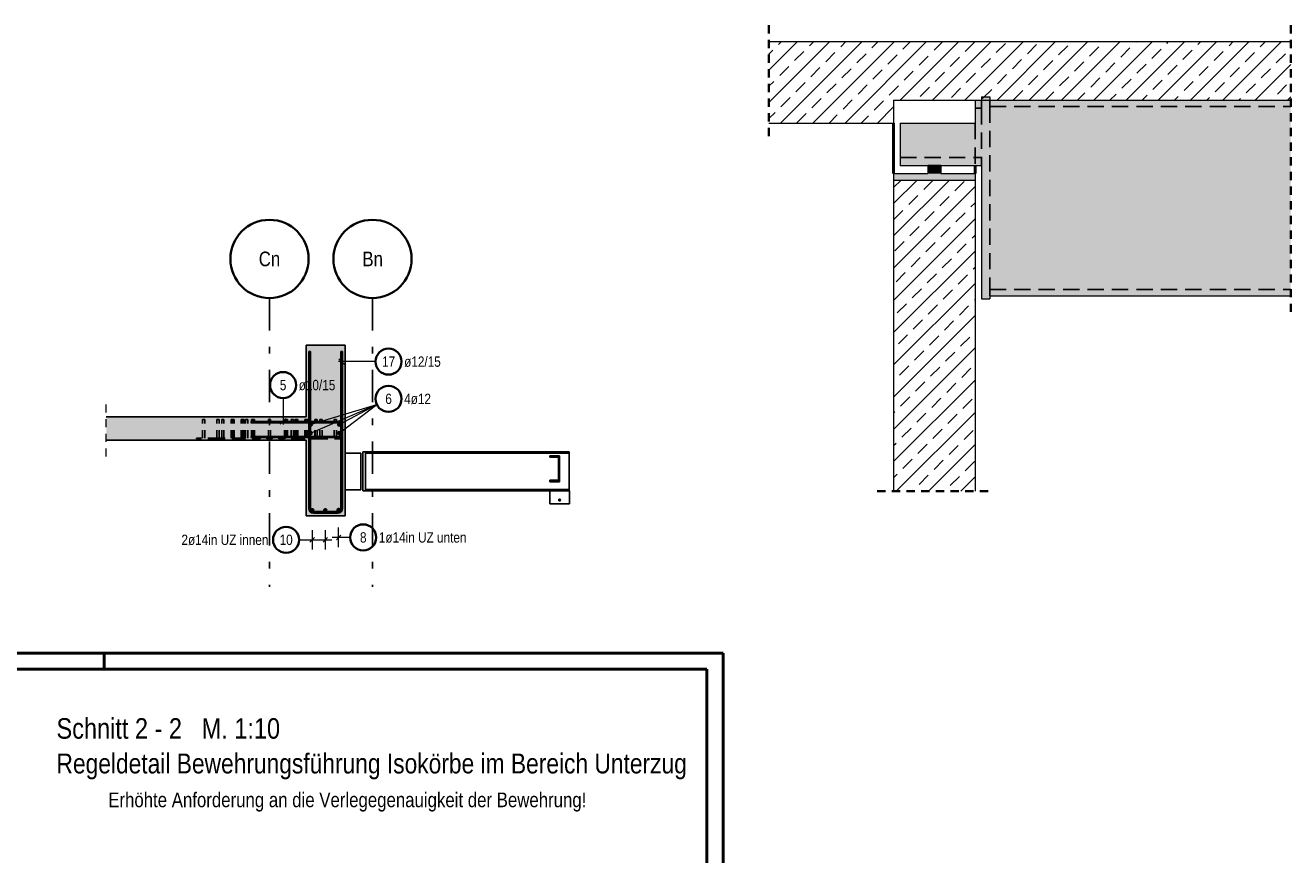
# Model space of a CAD drawing. Header units: millimetres. Extents: x -12 to 115, y -12 to 52.
# Tile 20 of 21: x 49 to 68, y 39 to 52. Entities that reach past the tile are written whole.
import ezdxf
from ezdxf.enums import TextEntityAlignment as Align

# ---------------------------------------------------------------- set-up
doc = ezdxf.new("R2010")
doc.units = ezdxf.units.MM
for name, pattern in [('DASHDOTX2', [2, 1, -0.5, 0, -0.5]), ('HIDDEN', [0.375, 0.25, -0.125]), ('HIDDENX2', [0.75, 0.5, -0.25])]:
    doc.linetypes.add(name, pattern=pattern)
for name, color, linetype, lineweight in [('Achsen', 7, 'Continuous', 20), ('Bewehrung untere Lage', 7, 'Continuous', 20), ('Geschnittene Kanten', 7, 'Continuous', 20), ('Schraffuren', 7, 'Continuous', 20)]:
    doc.layers.add(name, color=color, linetype=linetype, lineweight=lineweight)
doc.styles.add('Arial Narrow', font='ARIALN.TTF')
pattern_1 = [(45, (0, 0), (-0.2474874, 0.2474874), [0.2, -0.125]), (45, (-0.12374, 0.12374), (-0.2474874, 0.2474874), [])]

msp = doc.modelspace()

# ---------------------------------------------------------------- hatches: boundary and pattern name
at = {"layer": 'Schraffuren', "lineweight": 13}
h = msp.add_hatch(dxfattribs=at)
h.set_pattern_fill('bB', color=6, scale=0.01, angle=45, style=0, pattern_type=2)
h.set_pattern_definition(pattern_1)
h.paths.add_polyline_path([(62.064659, 50.534161), (68.157104, 50.534161), (68.157104, 51.434161), (60.152481, 51.434161), (60.152481, 50.184161), (62.064659, 50.184161)])
at = {"layer": 'Schraffuren', "lineweight": 13, "true_color": 0x4682b4}
for points in [[(62.164659, 49.534161), (63.414659, 49.534161), (63.414659, 50.534161), (63.314659, 50.534161), (63.314659, 50.184161), (62.164659, 50.184161)], [(63.414659, 47.484161), (63.539659, 47.484161), (63.539659, 50.584161), (63.414659, 50.584161)], [(63.539659, 47.534161), (68.157104, 47.534161), (68.157104, 50.534161), (63.539659, 50.534161)], [(62.589659, 49.409161), (62.789659, 49.409161), (62.789659, 49.534161), (62.589659, 49.534161)], [(62.064659, 49.309161), (63.314659, 49.309161), (63.314659, 49.409161), (62.064659, 49.409161)]]:
    msp.add_hatch(color=145, dxfattribs=at).paths.add_polyline_path(points)
at = {"layer": 'Schraffuren', "lineweight": 13}
h = msp.add_hatch(dxfattribs=at)
h.set_pattern_fill('bB', color=6, scale=0.01, angle=45, style=0, pattern_type=2)
h.set_pattern_definition(pattern_1)
h.paths.add_polyline_path([(62.064659, 44.533346), (63.314659, 44.533346), (63.314659, 49.309161), (62.064659, 49.309161)])
at = {"layer": 'Schraffuren', "lineweight": 35, "true_color": 0xd7ffd7}
for points in [[(53.649458, 45.675453), (53.049458, 45.675453), (53.049458, 46.775453), (53.649458, 46.775453)], [(53.649458, 45.315453), (49.985285, 45.315453), (49.985285, 45.675453), (53.649458, 45.675453)], [(53.649458, 44.155453), (53.049458, 44.155453), (53.049458, 45.315453), (53.649458, 45.315453)]]:
    msp.add_hatch(color=254, dxfattribs=at).paths.add_polyline_path(points)
at = {"layer": 'Schraffuren', "lineweight": 35, "true_color": 0x4682b4}
msp.add_hatch(color=145, dxfattribs=at).paths.add_polyline_path([(56.93976, 45.077453), (56.93976, 44.677453), (56.78976, 44.677453), (56.78976, 44.700453), (56.92276, 44.700453), (56.92276, 45.054453), (56.78976, 45.054453), (56.78976, 45.077453)])

# ---------------------------------------------------------------- linework, layer by layer
at = {"color": 2, "linetype": 'HIDDEN', "lineweight": 35, "ltscale": 0.5}
for p, q in [((60.152481, 51.684161), (60.152481, 49.934161)), ((68.157104, 51.684161), (68.157104, 47.284161)), ((61.814659, 44.533346), (63.564659, 44.533346))]:
    msp.add_line(p, q, dxfattribs=at)
at = {"color": 5, "linetype": 'HIDDEN', "lineweight": 18, "ltscale": 0.5}
msp.add_line((49.985285, 45.065453), (49.985285, 45.925453), dxfattribs=at)
at = {"color": 5, "linetype": 'Continuous', "lineweight": 18, "ltscale": 0.5}
msp.add_line((52.696891, 45.962682), (52.696891, 45.555453), dxfattribs=at)
at = {"color": 3, "linetype": 'HIDDEN', "lineweight": 25, "ltscale": 0.5}
for p, q in [((51.463876, 45.635453), (51.462658, 45.635453)), ((51.462658, 45.345453), (51.462658, 45.635453)), ((51.467345, 45.635453), (51.463876, 45.635453)), ((51.472535, 45.635453), (51.467345, 45.635453)), ((51.478658, 45.635453), (51.472535, 45.635453)), ((51.484781, 45.635453), (51.478658, 45.635453)), ((51.489972, 45.635453), (51.484781, 45.635453)), ((51.49344, 45.635453), (51.489972, 45.635453)), ((51.494658, 45.635453), (51.49344, 45.635453)), ((51.494658, 45.345453), (51.494658, 45.635453)), ((51.683876, 45.635453), (51.682658, 45.635453)), ((51.682658, 45.345453), (51.682658, 45.635453)), ((51.687345, 45.635453), (51.683876, 45.635453)), ((51.692535, 45.635453), (51.687345, 45.635453)), ((51.698658, 45.635453), (51.692535, 45.635453)), ((51.704781, 45.635453), (51.698658, 45.635453)), ((51.709972, 45.635453), (51.704781, 45.635453)), ((51.71344, 45.635453), (51.709972, 45.635453)), ((51.714658, 45.635453), (51.71344, 45.635453)), ((51.714658, 45.345453), (51.714658, 45.635453)), ((51.75687, 45.635453), (51.755652, 45.635453)), ((51.755652, 45.345453), (51.755652, 45.635453)), ((51.75848, 45.635453), (51.75687, 45.635453)), ((51.759698, 45.635453), (51.75848, 45.635453)), ((51.75848, 45.345453), (51.75848, 45.635453)), ((51.763167, 45.635453), (51.759698, 45.635453)), ((51.768357, 45.635453), (51.763167, 45.635453)), ((51.77448, 45.635453), (51.768357, 45.635453)), ((51.780603, 45.635453), (51.77448, 45.635453)), ((51.785794, 45.635453), (51.780603, 45.635453)), ((51.789262, 45.635453), (51.785794, 45.635453)), ((51.787652, 45.345453), (51.787652, 45.635453)), ((51.79048, 45.635453), (51.789262, 45.635453)), ((51.79048, 45.345453), (51.79048, 45.635453)), ((51.90112, 45.635453), (51.899902, 45.635453)), ((51.899902, 45.345453), (51.899902, 45.635453)), ((51.902658, 45.635453), (51.90112, 45.635453)), ((51.903876, 45.635453), (51.902658, 45.635453)), ((51.902658, 45.345453), (51.902658, 45.635453)), ((51.907345, 45.635453), (51.903876, 45.635453)), ((51.912535, 45.635453), (51.907345, 45.635453)), ((51.914044, 45.635453), (51.912535, 45.635453)), ((51.915262, 45.635453), (51.914044, 45.635453)), ((51.914044, 45.345453), (51.914044, 45.635453)), ((51.91873, 45.635453), (51.915262, 45.635453)), ((51.923921, 45.635453), (51.91873, 45.635453)), ((51.930044, 45.635453), (51.923921, 45.635453)), ((51.936167, 45.635453), (51.930044, 45.635453)), ((51.931902, 45.345453), (51.931902, 45.635453)), ((51.934658, 45.345453), (51.934658, 45.635453)), ((51.941358, 45.635453), (51.936167, 45.635453)), ((51.944826, 45.635453), (51.941358, 45.635453)), ((51.946044, 45.635453), (51.944826, 45.635453)), ((51.946044, 45.345453), (51.946044, 45.635453)), ((52.056683, 45.635453), (52.055465, 45.635453)), ((52.055465, 45.345453), (52.055465, 45.635453)), ((52.060152, 45.635453), (52.056683, 45.635453)), ((52.065342, 45.635453), (52.060152, 45.635453)), ((52.069607, 45.635453), (52.065342, 45.635453)), ((52.070825, 45.635453), (52.069607, 45.635453)), ((52.069607, 45.345453), (52.069607, 45.635453)), ((52.074294, 45.635453), (52.070825, 45.635453)), ((52.079484, 45.635453), (52.074294, 45.635453)), ((52.085607, 45.635453), (52.079484, 45.635453)), ((52.09173, 45.635453), (52.085607, 45.635453)), ((52.087465, 45.345453), (52.087465, 45.635453)), ((52.096921, 45.635453), (52.09173, 45.635453)), ((52.100389, 45.635453), (52.096921, 45.635453)), ((52.101607, 45.635453), (52.100389, 45.635453)), ((52.101607, 45.345453), (52.101607, 45.635453)), ((52.123876, 45.635453), (52.122658, 45.635453)), ((52.122658, 45.345453), (52.122658, 45.635453)), ((52.127345, 45.635453), (52.123876, 45.635453)), ((52.132535, 45.635453), (52.127345, 45.635453)), ((52.138658, 45.635453), (52.132535, 45.635453)), ((52.144781, 45.635453), (52.138658, 45.635453)), ((52.149972, 45.635453), (52.144781, 45.635453)), ((52.15344, 45.635453), (52.149972, 45.635453)), ((52.154658, 45.635453), (52.15344, 45.635453)), ((52.154658, 45.345453), (52.154658, 45.635453)), ((52.212247, 45.635453), (52.211029, 45.635453)), ((52.211029, 45.345453), (52.211029, 45.635453)), ((52.215715, 45.635453), (52.212247, 45.635453)), ((52.220906, 45.635453), (52.215715, 45.635453)), ((52.225171, 45.635453), (52.220906, 45.635453)), ((52.226389, 45.635453), (52.225171, 45.635453)), ((52.225171, 45.345453), (52.225171, 45.635453)), ((52.229857, 45.635453), (52.226389, 45.635453)), ((52.235048, 45.635453), (52.229857, 45.635453)), ((52.241171, 45.635453), (52.235048, 45.635453)), ((52.247294, 45.635453), (52.241171, 45.635453)), ((52.243029, 45.345453), (52.243029, 45.635453)), ((52.252485, 45.635453), (52.247294, 45.635453)), ((52.255953, 45.635453), (52.252485, 45.635453)), ((52.257171, 45.635453), (52.255953, 45.635453)), ((52.257171, 45.345453), (52.257171, 45.635453)), ((52.473876, 45.635453), (52.472658, 45.635453)), ((52.472658, 45.345453), (52.472658, 45.635453)), ((52.477345, 45.635453), (52.473876, 45.635453)), ((52.482535, 45.635453), (52.477345, 45.635453)), ((52.488658, 45.635453), (52.482535, 45.635453)), ((52.494781, 45.635453), (52.488658, 45.635453)), ((52.499972, 45.635453), (52.494781, 45.635453)), ((52.50344, 45.635453), (52.499972, 45.635453)), ((52.504658, 45.635453), (52.50344, 45.635453)), ((52.504658, 45.345453), (52.504658, 45.635453)), ((52.721364, 45.635453), (52.720146, 45.635453)), ((52.720146, 45.345453), (52.720146, 45.635453)), ((52.724832, 45.635453), (52.721364, 45.635453)), ((52.730023, 45.635453), (52.724832, 45.635453)), ((52.734288, 45.635453), (52.730023, 45.635453)), ((52.735506, 45.635453), (52.734288, 45.635453)), ((52.734288, 45.345453), (52.734288, 45.635453)), ((52.738974, 45.635453), (52.735506, 45.635453)), ((52.744165, 45.635453), (52.738974, 45.635453)), ((52.750288, 45.635453), (52.744165, 45.635453)), ((52.756411, 45.635453), (52.750288, 45.635453)), ((52.752146, 45.345453), (52.752146, 45.635453)), ((52.761601, 45.635453), (52.756411, 45.635453)), ((52.76507, 45.635453), (52.761601, 45.635453)), ((52.766288, 45.635453), (52.76507, 45.635453)), ((52.766288, 45.345453), (52.766288, 45.635453)), ((52.823876, 45.635453), (52.822658, 45.635453)), ((52.822658, 45.345453), (52.822658, 45.635453)), ((52.827345, 45.635453), (52.823876, 45.635453)), ((52.832535, 45.635453), (52.827345, 45.635453)), ((52.838658, 45.635453), (52.832535, 45.635453)), ((52.844781, 45.635453), (52.838658, 45.635453)), ((52.849972, 45.635453), (52.844781, 45.635453)), ((52.85344, 45.635453), (52.849972, 45.635453)), ((52.854658, 45.635453), (52.85344, 45.635453)), ((52.854658, 45.345453), (52.854658, 45.635453)), ((52.876927, 45.635453), (52.875709, 45.635453)), ((52.875709, 45.345453), (52.875709, 45.635453)), ((52.880395, 45.635453), (52.876927, 45.635453)), ((52.885586, 45.635453), (52.880395, 45.635453)), ((52.889851, 45.635453), (52.885586, 45.635453)), ((52.891069, 45.635453), (52.889851, 45.635453)), ((52.889851, 45.345453), (52.889851, 45.635453)), ((52.894538, 45.635453), (52.891069, 45.635453)), ((52.899728, 45.635453), (52.894538, 45.635453)), ((52.905851, 45.635453), (52.899728, 45.635453)), ((52.911974, 45.635453), (52.905851, 45.635453)), ((52.907709, 45.345453), (52.907709, 45.635453)), ((52.917165, 45.635453), (52.911974, 45.635453)), ((52.920633, 45.635453), (52.917165, 45.635453)), ((52.921851, 45.635453), (52.920633, 45.635453)), ((52.921851, 45.345453), (52.921851, 45.635453)), ((53.032491, 45.635453), (53.031273, 45.635453)), ((53.031273, 45.345453), (53.031273, 45.635453)), ((53.035959, 45.635453), (53.032491, 45.635453)), ((53.04115, 45.635453), (53.035959, 45.635453)), ((53.042658, 45.635453), (53.04115, 45.635453)), ((53.043876, 45.635453), (53.042658, 45.635453)), ((53.042658, 45.345453), (53.042658, 45.635453)), ((53.045415, 45.635453), (53.043876, 45.635453)), ((53.046633, 45.635453), (53.045415, 45.635453)), ((53.045415, 45.345453), (53.045415, 45.635453)), ((53.050101, 45.635453), (53.046633, 45.635453)), ((53.055292, 45.635453), (53.050101, 45.635453)), ((53.061415, 45.635453), (53.055292, 45.635453)), ((53.067538, 45.635453), (53.061415, 45.635453)), ((53.063273, 45.345453), (53.063273, 45.635453)), ((53.072728, 45.635453), (53.067538, 45.635453)), ((53.076197, 45.635453), (53.072728, 45.635453)), ((53.074658, 45.345453), (53.074658, 45.635453)), ((53.077415, 45.635453), (53.076197, 45.635453)), ((53.077415, 45.345453), (53.077415, 45.635453)), ((53.188054, 45.635453), (53.186836, 45.635453)), ((53.186836, 45.345453), (53.186836, 45.635453)), ((53.189665, 45.635453), (53.188054, 45.635453)), ((53.190882, 45.635453), (53.189665, 45.635453)), ((53.189665, 45.345453), (53.189665, 45.635453)), ((53.194351, 45.635453), (53.190882, 45.635453)), ((53.199542, 45.635453), (53.194351, 45.635453)), ((53.205665, 45.635453), (53.199542, 45.635453)), ((53.211787, 45.635453), (53.205665, 45.635453)), ((53.216978, 45.635453), (53.211787, 45.635453)), ((53.220447, 45.635453), (53.216978, 45.635453)), ((53.218836, 45.345453), (53.218836, 45.635453)), ((53.221665, 45.635453), (53.220447, 45.635453)), ((53.221665, 45.345453), (53.221665, 45.635453)), ((53.263876, 45.635453), (53.262658, 45.635453)), ((53.262658, 45.345453), (53.262658, 45.635453)), ((53.267345, 45.635453), (53.263876, 45.635453)), ((53.272535, 45.635453), (53.267345, 45.635453)), ((53.278658, 45.635453), (53.272535, 45.635453)), ((53.284781, 45.635453), (53.278658, 45.635453)), ((53.289972, 45.635453), (53.284781, 45.635453)), ((53.29344, 45.635453), (53.289972, 45.635453)), ((53.294658, 45.635453), (53.29344, 45.635453)), ((53.294658, 45.345453), (53.294658, 45.635453)), ((53.483876, 45.635453), (53.482658, 45.635453)), ((53.482658, 45.345453), (53.482658, 45.635453)), ((53.487345, 45.635453), (53.483876, 45.635453)), ((53.492535, 45.635453), (53.487345, 45.635453)), ((53.498658, 45.635453), (53.492535, 45.635453)), ((53.504781, 45.635453), (53.498658, 45.635453)), ((53.509972, 45.635453), (53.504781, 45.635453)), ((53.51344, 45.635453), (53.509972, 45.635453)), ((53.514658, 45.635453), (53.51344, 45.635453)), ((53.514658, 45.345453), (53.514658, 45.635453)), ((51.668414, 45.345453), (51.368658, 45.345453)), ((51.368658, 45.335453), (51.368658, 45.345453)), ((51.668414, 45.335453), (51.368658, 45.335453)), ((51.665586, 45.335453), (51.665586, 45.345453)), ((51.724983, 45.345453), (51.668414, 45.345453)), ((51.668414, 45.335453), (51.668414, 45.345453)), ((51.724983, 45.335453), (51.668414, 45.335453)), ((51.722154, 45.335453), (51.722154, 45.345453)), ((52.03611, 45.345453), (51.724983, 45.345453)), ((51.724983, 45.335453), (51.724983, 45.345453)), ((52.03611, 45.335453), (51.724983, 45.335453)), ((52.347237, 45.345453), (52.03611, 45.345453)), ((52.347237, 45.335453), (52.03611, 45.335453)), ((52.248658, 45.335453), (52.248658, 45.345453)), ((52.28784, 45.335453), (52.28784, 45.345453)), ((52.290668, 45.335453), (52.290668, 45.345453)), ((52.344408, 45.335453), (52.344408, 45.345453)), ((52.347237, 45.335453), (52.347237, 45.345453)), ((52.528658, 45.345453), (52.448658, 45.345453)), ((52.448658, 45.335453), (52.448658, 45.345453)), ((52.528658, 45.335453), (52.448658, 45.335453)), ((52.528658, 45.335453), (52.528658, 45.345453)), ((52.632908, 45.345453), (52.63008, 45.345453)), ((52.63008, 45.335453), (52.63008, 45.345453)), ((52.632908, 45.335453), (52.63008, 45.335453)), ((52.944035, 45.345453), (52.632908, 45.345453)), ((52.632908, 45.335453), (52.632908, 45.345453)), ((52.944035, 45.335453), (52.632908, 45.335453)), ((52.686648, 45.335453), (52.686648, 45.345453)), ((52.689477, 45.335453), (52.689477, 45.345453)), ((52.728658, 45.335453), (52.728658, 45.345453)), ((53.255162, 45.345453), (52.944035, 45.345453)), ((53.255162, 45.335453), (52.944035, 45.335453)), ((53.252334, 45.335453), (53.252334, 45.345453)), ((53.311731, 45.345453), (53.255162, 45.345453)), ((53.255162, 45.335453), (53.255162, 45.345453)), ((53.311731, 45.335453), (53.255162, 45.335453)), ((53.308902, 45.335453), (53.308902, 45.345453)), ((53.608658, 45.345453), (53.311731, 45.345453)), ((53.311731, 45.335453), (53.311731, 45.345453)), ((53.608658, 45.335453), (53.311731, 45.335453)), ((53.608658, 45.335453), (53.608658, 45.345453))]:
    msp.add_line(p, q, dxfattribs=at)
at = {"color": 3, "linetype": 'Continuous', "lineweight": 25, "ltscale": 0.5}
for p, q in [((52.652697, 45.561259), (52.741085, 45.649647)), ((52.209458, 45.605453), (53.549458, 45.605453)), ((52.209458, 45.585453), (52.209458, 45.605453)), ((52.209458, 45.585453), (53.549458, 45.585453)), ((53.589458, 45.545453), (53.589458, 45.415453)), ((53.609458, 45.545453), (53.609458, 45.415453)), ((53.549458, 45.375453), (52.209458, 45.375453)), ((52.209458, 45.375453), (52.209458, 45.355453)), ((53.549458, 45.355453), (52.209458, 45.355453))]:
    msp.add_line(p, q, dxfattribs=at)
at = {"color": 3, "linetype": 'Continuous', "lineweight": 25}
for p, q in [((53.889458, 45.115453), (53.649458, 45.115453)), ((53.889458, 44.555453), (53.889458, 45.115453)), ((53.959465, 45.137453), (53.919465, 45.137453)), ((53.919465, 44.537453), (53.919465, 45.137453)), ((57.089165, 45.137453), (53.959465, 45.137453)), ((53.959465, 44.537453), (53.959465, 45.137453)), ((57.089165, 45.116053), (53.959465, 45.116053)), ((57.089165, 45.116053), (57.089165, 45.137453)), ((57.089165, 44.558853), (57.089165, 45.116053)), ((53.889458, 44.555453), (53.649458, 44.555453)), ((53.959465, 44.537453), (53.919465, 44.537453)), ((57.089165, 44.558853), (53.959465, 44.558853)), ((57.089165, 44.537453), (53.959465, 44.537453)), ((56.78976, 44.337453), (56.78976, 44.537453)), ((57.089165, 44.537453), (57.089165, 44.558853)), ((57.08976, 44.537453), (57.089165, 44.537453)), ((57.08976, 44.337453), (57.08976, 44.537453)), ((57.08976, 44.337453), (56.78976, 44.337453))]:
    msp.add_line(p, q, dxfattribs=at)
at = {"color": 4, "linetype": 'Continuous', "lineweight": 50}
for p, q in [((59.45, 42.05), (0, 42.05)), ((59.45, 0), (59.45, 42.05)), ((59.2, 41.8), (1, 41.8)), ((59.2, 0.25), (59.2, 41.8))]:
    msp.add_line(p, q, dxfattribs=at)
at = {"color": 4, "linetype": 'Continuous', "lineweight": 50, "ltscale": 0.2}
msp.add_line((49.95, 42.05), (49.95, 41.8), dxfattribs=at)
at = {"color": 2, "linetype": 'Continuous', "lineweight": 35, "ltscale": 0.5}
msp.add_circle((52.696891, 46.162682), 0.2, dxfattribs=at)
at = {"color": 3, "linetype": 'Continuous', "lineweight": 25}
msp.add_circle((56.93976, 44.397453), 0.013, dxfattribs=at)
at = {"color": 3, "linetype": 'Continuous', "lineweight": 25, "ltscale": 0.5}
for centre, radius, start, end in [((53.549458, 45.545453), 0.06, 0, 90), ((53.549458, 45.545453), 0.04, 0, 90), ((53.549458, 45.415453), 0.04, 270, 0), ((53.549458, 45.415453), 0.06, 270, 0)]:
    msp.add_arc(centre, radius, start, end, dxfattribs=at)
at = {"layer": 'Achsen', "color": 4, "linetype": 'Continuous', "lineweight": 50}
for p, q in [((62.064659, 50.184161), (62.064659, 49.409161)), ((63.314659, 49.534161), (63.314659, 49.409161))]:
    msp.add_line(p, q, dxfattribs=at)
at = {"layer": 'Achsen', "color": 3, "linetype": 'DASHDOTX2', "lineweight": 25, "ltscale": 0.5}
for p, q in [((52.488658, 47.498383), (52.488658, 43.063812)), ((54.068658, 47.498383), (54.068658, 43.063812))]:
    msp.add_line(p, q, dxfattribs=at)
at = {"layer": 'Achsen', "color": 2, "linetype": 'Continuous', "lineweight": 35}
for centre in [(52.488658, 48.098383), (54.068658, 48.098383)]:
    msp.add_circle(centre, 0.6, dxfattribs=at)
at = {"layer": 'Bewehrung untere Lage', "color": 3, "linetype": 'HIDDENX2', "lineweight": 25, "ltscale": 0.5}
for p, q in [((63.414659, 50.534161), (63.414659, 50.414161)), ((63.539659, 50.534161), (63.539659, 50.439161)), ((63.314659, 50.414161), (63.414659, 50.414161)), ((63.414659, 50.414161), (63.414659, 49.654161)), ((63.539659, 50.439161), (63.539659, 47.629161)), ((63.539659, 50.439161), (68.157104, 50.439161)), ((63.314659, 50.184161), (63.314659, 49.534161)), ((62.164659, 49.654161), (63.414659, 49.654161)), ((62.589659, 49.534161), (62.789659, 49.534161)), ((63.414659, 49.654161), (63.414659, 49.534161)), ((63.539659, 47.629161), (63.539659, 47.534161)), ((63.539659, 47.629161), (68.157104, 47.629161))]:
    msp.add_line(p, q, dxfattribs=at)
at = {"layer": 'Bewehrung untere Lage', "color": 3, "linetype": 'Continuous', "lineweight": 25, "ltscale": 0.5}
for p, q in [((53.091464, 44.269453), (53.091458, 46.675453)), ((53.091458, 46.675453), (53.115458, 46.675453)), ((53.115464, 44.269453), (53.115458, 46.675453)), ((53.583458, 46.675453), (53.583458, 44.269453)), ((53.607458, 46.675453), (53.583458, 46.675453)), ((53.607458, 46.675453), (53.607458, 44.269453)), ((53.551264, 46.566589), (53.639652, 46.478201)), ((53.535458, 44.221453), (53.163464, 44.221453)), ((53.535458, 44.197453), (53.163464, 44.197453)), ((53.180809, 43.822862), (53.110098, 43.752151)), ((53.380809, 43.822862), (53.310098, 43.752151)), ((53.514403, 43.788899), (53.585114, 43.859609))]:
    msp.add_line(p, q, dxfattribs=at)
at = {"layer": 'Bewehrung untere Lage', "color": 5, "linetype": 'Continuous', "lineweight": 18, "ltscale": 0.5}
for p, q in [((54.11508, 46.522395), (53.545458, 46.522395)), ((53.118942, 45.555453), (54.135497, 45.863055)), ((53.119458, 45.425453), (54.135497, 45.863055)), ((53.558942, 45.425453), (54.135497, 45.863055)), ((53.558942, 45.555453), (54.135497, 45.863055)), ((53.145453, 43.937507), (53.145453, 43.637507)), ((53.345453, 43.937507), (53.345453, 43.637507)), ((53.549758, 43.674254), (53.549758, 43.974254)), ((52.943324, 43.787507), (53.045453, 43.787507)), ((53.045453, 43.787507), (53.445453, 43.787507)), ((53.649758, 43.824254), (53.449758, 43.824254)), ((53.726722, 43.824254), (53.649758, 43.824254))]:
    msp.add_line(p, q, dxfattribs=at)
at = {"layer": 'Bewehrung untere Lage', "color": 2, "linetype": 'Continuous', "lineweight": 35, "ltscale": 0.5}
for centre in [(54.31508, 46.522395), (54.31508, 45.95109), (52.743324, 43.787507), (53.926722, 43.824254)]:
    msp.add_circle(centre, 0.2, dxfattribs=at)
at = {"layer": 'Bewehrung untere Lage', "color": 4, "linetype": 'Continuous', "lineweight": 50, "ltscale": 0.5}
for centre, radius in [((53.118942, 45.555453), 0.012), ((53.118942, 45.555453), 0.012), ((53.119458, 45.425453), 0.012), ((53.119458, 45.425453), 0.012), ((53.118942, 45.555453), 0.0108), ((53.119458, 45.425453), 0.0108), ((53.118942, 45.555453), 0.0084), ((53.119458, 45.425453), 0.0084), ((53.118942, 45.555453), 0.006), ((53.119458, 45.425453), 0.006), ((53.118942, 45.555453), 0.0036), ((53.118942, 45.555453), 0.0012), ((53.558942, 45.555453), 0.012), ((53.558942, 45.555453), 0.012), ((53.558942, 45.425453), 0.012), ((53.558942, 45.425453), 0.012), ((53.558942, 45.555453), 0.0108), ((53.558942, 45.425453), 0.0108), ((53.558942, 45.555453), 0.0084), ((53.558942, 45.425453), 0.0084), ((53.558942, 45.555453), 0.006), ((53.558942, 45.425453), 0.006), ((53.558942, 45.555453), 0.0036), ((53.558942, 45.555453), 0.0012), ((53.119458, 45.425453), 0.0036), ((53.119458, 45.425453), 0.0012), ((53.558942, 45.425453), 0.0036), ((53.558942, 45.425453), 0.0012), ((53.145453, 44.239039), 0.014), ((53.145453, 44.239039), 0.014), ((53.145453, 44.239039), 0.0126), ((53.145453, 44.239039), 0.0098), ((53.145453, 44.239039), 0.007), ((53.145453, 44.239039), 0.0042), ((53.145453, 44.239039), 0.0014), ((53.345453, 44.239039), 0.014), ((53.345453, 44.239039), 0.014), ((53.345453, 44.239039), 0.0126), ((53.345453, 44.239039), 0.0098), ((53.345453, 44.239039), 0.007), ((53.345453, 44.239039), 0.0042), ((53.345453, 44.239039), 0.0014), ((53.549758, 44.244791), 0.014), ((53.549758, 44.244791), 0.014), ((53.549758, 44.244791), 0.0126), ((53.549758, 44.244791), 0.0098), ((53.549758, 44.244791), 0.007), ((53.549758, 44.244791), 0.0042), ((53.549758, 44.244791), 0.0014)]:
    msp.add_circle(centre, radius, dxfattribs=at)
at = {"layer": 'Bewehrung untere Lage', "color": 3, "linetype": 'Continuous', "lineweight": 25, "ltscale": 0.5}
for centre, radius, start, end in [((53.163464, 44.269453), 0.072, 180.0001468, 270), ((53.163464, 44.269453), 0.048, 180.0001468, 270), ((53.535458, 44.269453), 0.072, 270, 0), ((53.535458, 44.269453), 0.048, 270, 0)]:
    msp.add_arc(centre, radius, start, end, dxfattribs=at)
at = {"layer": 'Geschnittene Kanten', "color": 5, "linetype": 'Continuous', "lineweight": 18}
for p, q in [((60.152481, 51.434161), (68.157104, 51.434161)), ((62.064659, 50.534161), (63.314659, 50.534161)), ((62.064659, 50.534161), (62.064659, 50.184161)), ((63.314659, 50.534161), (63.414659, 50.534161)), ((63.314659, 50.534161), (63.314659, 50.184161)), ((63.414659, 50.584161), (63.539659, 50.584161)), ((63.414659, 50.584161), (63.414659, 50.534161)), ((63.414659, 50.534161), (63.539659, 50.534161)), ((63.539659, 50.584161), (63.539659, 50.534161)), ((63.539659, 50.534161), (68.157104, 50.534161)), ((60.152481, 50.184161), (62.064659, 50.184161)), ((62.164659, 50.184161), (63.314659, 50.184161)), ((62.164659, 50.184161), (62.164659, 49.534161)), ((62.164659, 49.534161), (62.589659, 49.534161)), ((62.589659, 49.534161), (62.589659, 49.409161)), ((62.789659, 49.534161), (63.414659, 49.534161)), ((62.789659, 49.534161), (62.789659, 49.409161)), ((63.414659, 49.534161), (63.414659, 47.484161)), ((62.064659, 49.409161), (62.589659, 49.409161)), ((62.064659, 49.409161), (62.064659, 49.309161)), ((62.789659, 49.409161), (63.314659, 49.409161)), ((63.314659, 49.409161), (63.314659, 49.309161)), ((62.064659, 49.309161), (63.314659, 49.309161)), ((62.064659, 49.309161), (62.064659, 44.533346)), ((63.314659, 49.309161), (63.314659, 44.533346)), ((63.414659, 47.484161), (63.539659, 47.484161)), ((63.539659, 47.534161), (68.157104, 47.534161)), ((63.539659, 47.534161), (63.539659, 47.484161))]:
    msp.add_line(p, q, dxfattribs=at)
at = {"layer": 'Geschnittene Kanten', "color": 3, "linetype": 'Continuous', "lineweight": 25}
for p, q in [((53.649458, 46.775453), (53.049458, 46.775453)), ((53.049458, 45.675453), (53.049458, 46.775453)), ((53.649458, 45.675453), (53.649458, 46.775453)), ((53.049458, 45.675453), (49.985285, 45.675453)), ((53.649458, 45.315453), (53.649458, 45.675453)), ((53.049458, 45.315453), (49.985285, 45.315453)), ((53.049458, 44.155453), (53.049458, 45.315453)), ((53.649458, 44.155453), (53.649458, 45.315453)), ((56.93976, 45.077453), (56.78976, 45.077453)), ((56.78976, 45.054453), (56.78976, 45.077453)), ((56.92276, 45.054453), (56.78976, 45.054453)), ((56.92276, 44.700453), (56.92276, 45.054453)), ((56.93976, 44.677453), (56.93976, 45.077453)), ((56.92276, 44.700453), (56.78976, 44.700453)), ((56.78976, 44.677453), (56.78976, 44.700453)), ((56.93976, 44.677453), (56.78976, 44.677453)), ((53.649458, 44.155453), (53.049458, 44.155453))]:
    msp.add_line(p, q, dxfattribs=at)

# ---------------------------------------------------------------- texts
at = {"color": 20, "lineweight": 25, "style": 'Arial Narrow'}
msp.add_text('Erhöhte Anforderung an die Verlegegenauigkeit der Bewehrung!', height=0.225, dxfattribs=at).set_placement((50.014481, 39.684115))
at = {"color": 2, "lineweight": 35, "char_height": 0.1575, "attachment_point": 1, "line_spacing_factor": 0.9, "style": 'Arial Narrow'}
for s, insert in [('5', (52.647279, 46.241432)), ('ø10/15', (52.936891, 46.241432))]:
    msp.add_mtext(s, dxfattribs=dict(at, insert=insert))
at = {"layer": 'Achsen', "color": 4, "lineweight": 50, "style": 'Arial Narrow'}
for s, p in [('Cn', (52.488658, 48.098383)), ('Bn', (54.071858, 48.098383))]:
    msp.add_text(s, height=0.225, dxfattribs=at).set_placement(p, align=Align.MIDDLE_CENTER)
at = {"layer": 'Bewehrung untere Lage', "color": 1, "lineweight": 70, "style": 'Arial Narrow'}
msp.add_text('Schnitt 2 - 2   M. 1:10', height=0.315, dxfattribs=at).set_placement((49.220805, 40.735091))
at = {"layer": 'Bewehrung untere Lage', "color": 2, "lineweight": 35, "char_height": 0.1575, "attachment_point": 1, "line_spacing_factor": 0.9, "style": 'Arial Narrow'}
for s, insert in [('17', (54.215855, 46.601145)), ('ø12/15', (54.55508, 46.601145)), ('6', (54.265467, 46.02984)), ('4ø12', (54.55508, 46.02984)), ('8', (53.87711, 43.903004)), ('1ø14in UZ unten', (54.166722, 43.903004)), ('2ø14in UZ innen', (51.137799, 43.866257)), ('10', (52.644099, 43.866257))]:
    msp.add_mtext(s, dxfattribs=dict(at, insert=insert))
at = {"layer": 'Schraffuren', "color": 1, "lineweight": 70, "style": 'Arial Narrow'}
msp.add_text('Regeldetail Bewehrungsführung Isokörbe im Bereich Unterzug', height=0.305, dxfattribs=at).set_placement((49.220805, 40.202183))

doc.saveas('drawing.dxf')
